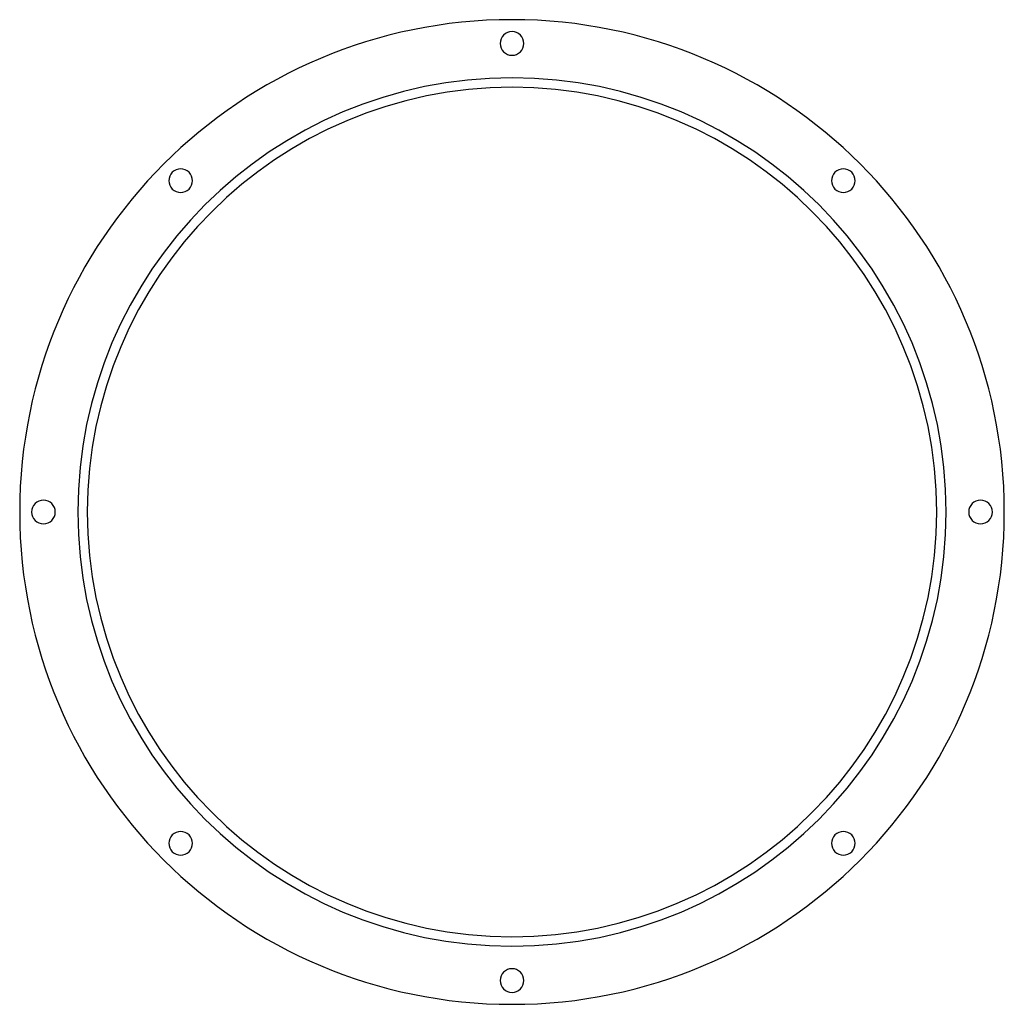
# Model space of a CAD drawing. Header units: millimetres. Extents: x -208 to 208, y -208 to 208.
import ezdxf

# ---------------------------------------------------------------- set-up
doc = ezdxf.new("R2010")
doc.units = ezdxf.units.MM
doc.layers.add('THICK', color=7, linetype='Continuous')

msp = doc.modelspace()

# ---------------------------------------------------------------- linework, layer by layer
at = {"layer": 'THICK'}
for centre, radius, start, end in [((0, 0), 207.5, 0, 180), ((0, 197.5), 5, 90, 270), ((0, 197.5), 5, 270, 90), ((0, 0), 183, 0, 180), ((0, 0), 179, 0, 180), ((-139.65, 139.65), 5, 135, 315), ((-139.65, 139.65), 5, 315, 135), ((139.65, 139.65), 5, 45, 225), ((139.65, 139.65), 5, 225, 45), ((-197.5, 0), 5, 0, 180), ((197.5, 0), 5, 0, 180), ((0, 0), 207.5, 180, 0), ((-197.5, 0), 5, 180, 0), ((0, 0), 183, 180, 0), ((0, 0), 179, 180, 0), ((197.5, 0), 5, 180, 0), ((-139.65, -139.65), 5, 45, 225), ((-139.65, -139.65), 5, 225, 45), ((139.65, -139.65), 5, 135, 315), ((139.65, -139.65), 5, 315, 135), ((0, -197.5), 5, 90, 270), ((0, -197.5), 5, 270, 90)]:
    msp.add_arc(centre, radius, start, end, dxfattribs=at)

doc.saveas('drawing.dxf')
